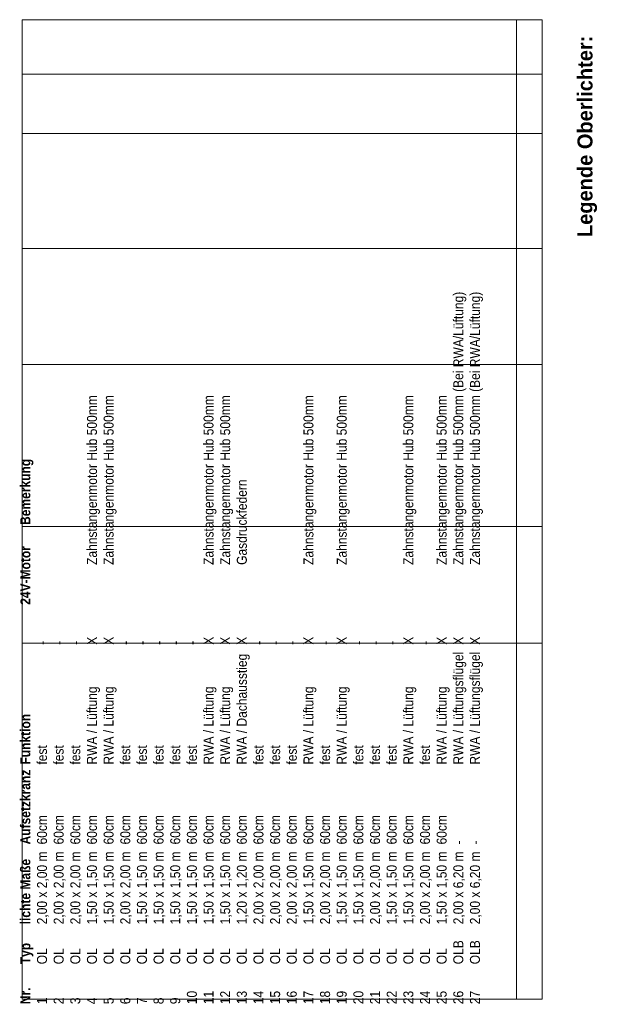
# Model space of a CAD drawing. Extents: x -22247 to 536407, y -187892 to 17509.
# Tile 68 of 75: x 536024 to 536139, y -187678 to -187480. Entities that reach past the tile are written whole.
import ezdxf

# ---------------------------------------------------------------- set-up
doc = ezdxf.new("R2010")
doc.units = 0
doc.header["$LTSCALE"] = 50
doc.layers.get('0').update_dxf_attribs({"lineweight": 25})
doc.styles.add('ERSTELLTER_STIL_3', font='txt')
doc.styles.add('ERSTELLTER_STIL_4', font='txt', dxfattribs={"width": 0.9})

msp = doc.modelspace()

# ---------------------------------------------------------------- linework, layer by layer
at = {"color": 7, "linetype": 'Continuous', "lineweight": 13, "ltscale": 0.00028561}
for p, q in [((536123.24, -187480.4), (536123.24, -187676.63)), ((536128.33, -187491.28), (536024.26, -187491.28)), ((536128.33, -187503.19), (536024.26, -187503.19)), ((536128.33, -187526.24), (536024.26, -187526.24)), ((536128.33, -187549.49), (536024.26, -187549.49)), ((536128.33, -187581.92), (536024.26, -187581.92)), ((536128.33, -187605.29), (536024.26, -187605.29))]:
    msp.add_line(p, q, dxfattribs=at)
msp.add_lwpolyline([(536128.33, -187480.4), (536128.33, -187676.63), (536024.26, -187676.63), (536024.26, -187480.4)], close=True, dxfattribs=at)

# ---------------------------------------------------------------- texts
at = {"color": 7, "linetype": 'Continuous', "lineweight": 13, "ltscale": 0.00028561, "attachment_point": 1, "rotation": 90}
for s, insert, char_height, style in [('\\A1;{\\fCentury Gothic|b1|i0|c0|p0;\\W1;L\\fCentury Gothic|b1|i0|c0|p0;\\W1;egende Oberlichter:}', (536135.43, -187523.94), 3, 'ERSTELLTER_STIL_3'), ('\\A1;{\\fCentury Gothic|b1|i0|c0|p0;\\W0.9;Nr.^ITyp^Ilichte Maße^IAufsetzkranz^IFunktion^I^I^I24V-Motor^IBemerkung\\P\\fCentury Gothic|b0|i0|c0|p0;\\W0.9;1^IOL^I2,00 x 2,00 m^I60cm^I^Ifest^I^I^I-\\P\\fCentury Gothic|b0|i0|c0|p0;\\W0.9;2^IOL^I2,00 x 2,00 m^I60cm^I^Ifest^I^I^I-\\P\\fCentury Gothic|b0|i0|c0|p0;\\W0.9;3^IOL^I2,00 x 2,00 m^I60cm^I^Ifest^I^I^I-\\P\\fCentury Gothic|b0|i0|c0|p0;\\W0.9;4^IOL^I1,50 x 1,50 m^I60cm^I^IRWA / Lüftung^I^IX^I^IZahnstangenmotor Hub 500mm\\P\\fCentury Gothic|b0|i0|c0|p0;\\W0.9;5^IOL^I1,50 x 1,50 m^I60cm^I^IRWA / Lüftung^I^IX^I^IZahnstangenmotor Hub 500mm\\P\\fCentury Gothic|b0|i0|c0|p0;\\W0.9;6^IOL^I2,00 x 2,00 m^I60cm^I^Ifest^I^I^I-\\P\\fCentury Gothic|b0|i0|c0|p0;\\W0.9;7^IOL^I1,50 x 1,50 m^I60cm^I^Ifest^I^I^I-\\P\\fCentury Gothic|b0|i0|c0|p0;\\W0.9;8^IOL^I1,50 x 1,50 m^I60cm^I^Ifest^I^I^I-\\P\\fCentury Gothic|b0|i0|c0|p0;\\W0.9;9^IOL^I1,50 x 1,50 m^I60cm^I^Ifest^I^I^I-\\P\\fCentury Gothic|b0|i0|c0|p0;\\W0.9;10^IOL^I1,50 x 1,50 m^I60cm^I^Ifest^I^I^I-\\P\\fCentury Gothic|b0|i0|c0|p0;\\W0.9;11^IOL^I1,50 x 1,50 m^I60cm^I^IRWA / Lüftung^I^IX^I^IZahnstangenmotor Hub 500mm\\P\\fCentury Gothic|b0|i0|c0|p0;\\W0.9;12^IOL^I1,50 x 1,50 m^I60cm^I^IRWA / Lüftung^I^IX^I^IZahnstangenmotor Hub 500mm\\P\\fCentury Gothic|b0|i0|c0|p0;\\W0.9;13^IOL^I1,20 x 1,20 m^I60cm^I^IRWA / Dachausstieg^IX^I^IGasdruckfedern\\P\\fCentury Gothic|b0|i0|c0|p0;\\W0.9;14^IOL^I2,00 x 2,00 m^I60cm^I^Ifest^I^I^I-\\P\\fCentury Gothic|b0|i0|c0|p0;\\W0.9;15^IOL^I2,00 x 2,00 m^I60cm^I^Ifest^I^I^I-\\P\\fCentury Gothic|b0|i0|c0|p0;\\W0.9;16^IOL^I2,00 x 2,00 m^I60cm^I^Ifest^I^I^I-\\P\\fCentury Gothic|b0|i0|c0|p0;\\W0.9;17^IOL^I1,50 x 1,50 m^I60cm^I^IRWA / Lüftung^I^IX^I^IZahnstangenmotor Hub 500mm\\P\\fCentury Gothic|b0|i0|c0|p0;\\W0.9;18^IOL^I2,00 x 2,00 m^I60cm^I^Ifest^I^I^I-\\P\\fCentury Gothic|b0|i0|c0|p0;\\W0.9;19^IOL^I1,50 x 1,50 m^I60cm^I^IRWA / Lüftung^I^IX^I^IZahnstangenmotor Hub 500mm\\P\\fCentury Gothic|b0|i0|c0|p0;\\W0.9;20^IOL^I1,50 x 1,50 m^I60cm^I^Ifest^I^I^I-\\P\\fCentury Gothic|b0|i0|c0|p0;\\W0.9;21^IOL^I2,00 x 2,00 m^I60cm^I^Ifest^I^I^I-\\P\\fCentury Gothic|b0|i0|c0|p0;\\W0.9;22^IOL^I1,50 x 1,50 m^I60cm^I^Ifest^I^I^I-\\P\\fCentury Gothic|b0|i0|c0|p0;\\W0.9;23^IOL^I1,50 x 1,50 m^I60cm^I^IRWA / Lüftung^I^IX^I^IZahnstangenmotor Hub 500mm\\P\\fCentury Gothic|b0|i0|c0|p0;\\W0.9;24^IOL^I2,00 x 2,00 m^I60cm^I^Ifest^I^I^I-\\P\\fCentury Gothic|b0|i0|c0|p0;\\W0.9;25^IOL^I1,50 x 1,50 m^I60cm^I^IRWA / Lüftung^I^IX^I^IZahnstangenmotor Hub 500mm\\P\\fCentury Gothic|b0|i0|c0|p0;\\W0.9;26^IOLB^I2,00 x 6,20 m^I-^I^IRWA / Lüftungsflügel^IX^I^IZahnstangenmotor Hub 500mm (Bei RWA/Lüftung)\\P\\fCentury Gothic|b0|i0|c0|p0;\\W0.9;27^IOLB^I2,00 x 6,20 m^I-^I^IRWA / Lüftungsflügel^IX^I^IZahnstangenmotor Hub 500mm (Bei RWA/Lüftung)\\P\\fCentury Gothic|b1|i0|c0|p0;\\W0.9;}', (536023.88, -187677.61), 2, 'ERSTELLTER_STIL_4')]:
    msp.add_mtext(s, dxfattribs=dict(at, insert=insert, char_height=char_height, style=style))

doc.saveas('drawing.dxf')
